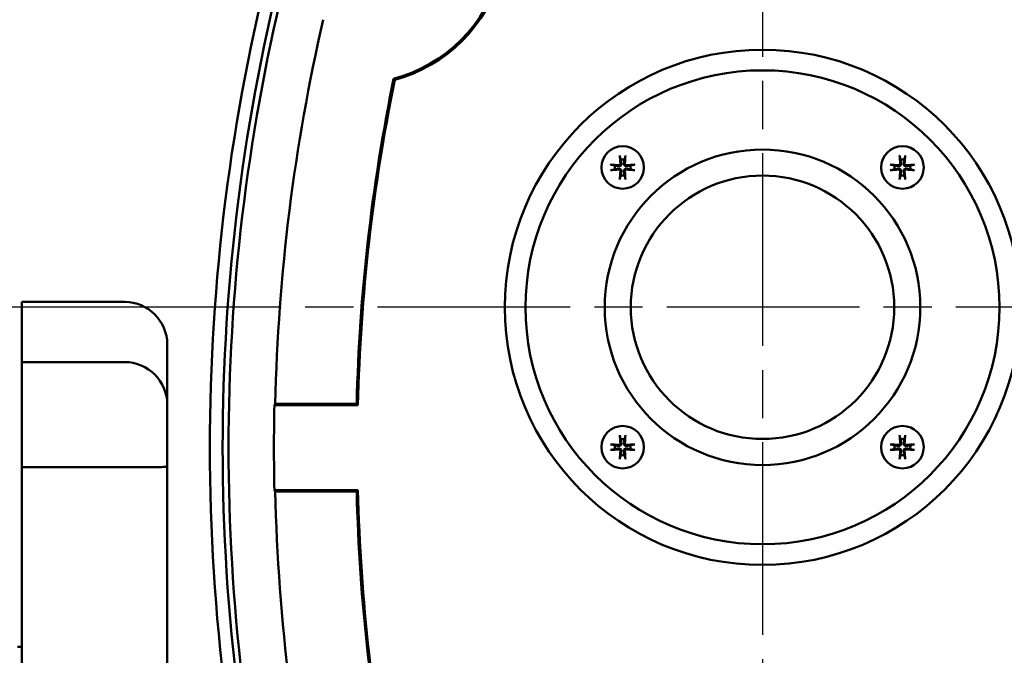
# Model space of a CAD drawing. Header units: millimetres. Extents: x 0 to 1680, y 0 to 1188.
# Tile 6 of 30: x 438 to 554, y 312 to 387. Entities that reach past the tile are written whole.
import ezdxf

# ---------------------------------------------------------------- set-up
doc = ezdxf.new("R2010")
doc.units = ezdxf.units.MM
doc.header["$LTSCALE"] = 4
doc.linetypes.add('CHAIN', pattern=[0.7087, 0.4724, -0.0591, 0.1181, -0.0591])
for name, color, linetype, lineweight in [('Видимый контур (ГОСТ)', 7, 'Continuous', 50), ('Маркер центра (ГОСТ)', 7, 'Continuous', 25), ('Размер (ГОСТ)', 7, 'Continuous', 25)]:
    doc.layers.add(name, color=color, linetype=linetype, lineweight=lineweight)
doc.styles.add('Обычный текст (ГОСТ)', font='GOST Common Italic.ttf')
doc.dimstyles.new('Обычный (ГОСТ)', dxfattribs={"dimscale": 4, "dimtxt": 3.5, "dimasz": 3.5, "dimexe": 1, "dimexo": 0, "dimgap": 0.5, "dimtad": 1, "dimtxsty": 'Обычный текст (ГОСТ)', "dimblk": 'Filled-1', "dimcen": 0.09, "dimdle": 15, "dimclrd": 256, "dimclre": 256, "dimclrt": 256, "dimazin": 2, "dimtfac": 0.714286, "dimtdec": 3, "dimtmove": 0, "dimatfit": 3, "dimfxl": 1, "dimtolj": 1, "dimlwd": 25, "dimlwe": 25, "dimarcsym": 0})

# ---------------------------------------------------------------- blocks, each defined once
blk = doc.blocks.new('Filled-1')
at = {"color": 0}
for p, q in [((0, 0), (-1, 0.1429)), ((-1, 0.1429), (-1, -0.1429)), ((-1, 0), (0, 0)), ((-1, -0.1429), (0, 0))]:
    blk.add_line(p, q, dxfattribs=at)
at = {"color": 0, "flags": 128}
blk.add_lwpolyline([(-1, -0.1429), (0, 0), (-1, 0.1429), (-1, -0.1429)], dxfattribs=at)
at = {"color": 0}
blk.add_solid([(-1, -0.1429), (0, 0), (-1, 0.1429), (-1, -0.1429)], dxfattribs=at)
blk = doc.blocks.new('*D14')
at = {"layer": 'Defpoints', "color": 0, "linetype": 'Continuous', "transparency": 16777216}
for p in [(254.19, 421.17), (557.59, 421.17), (446.15, 353.17)]:
    blk.add_point(p, dxfattribs=at)
at = {"layer": 'Размер (ГОСТ)', "linetype": 'Continuous', "lineweight": 25, "transparency": 16777216}
for p, q in [((557.59, 421.17), (250.19, 421.17)), ((254.19, 367.17), (254.19, 407.17)), ((446.15, 353.17), (250.19, 353.17))]:
    blk.add_line(p, q, dxfattribs=at)
at = {"layer": 'Размер (ГОСТ)', "linetype": 'Continuous', "lineweight": 25, "transparency": 16777216, "xscale": 14, "yscale": 14, "zscale": 14}
for p, rotation in [((254.19, 421.17), 90), ((254.19, 353.17), 270)]:
    blk.add_blockref('Filled-1', p, dxfattribs=dict(at, rotation=rotation))
at = {"layer": 'Размер (ГОСТ)', "linetype": 'Continuous', "lineweight": 25, "transparency": 16777216, "insert": (238.19, 377.45), "char_height": 14, "attachment_point": 1, "rotation": 90, "style": 'Обычный текст (ГОСТ)'}
blk.add_mtext('\\A1;68', dxfattribs=at)
blk = doc.blocks.new('*D15')
at = {"layer": 'Defpoints', "color": 0, "linetype": 'Continuous', "transparency": 16777216}
for p in [(540.41, 421.17), (193.57, 181.17), (479.74, 181.17)]:
    blk.add_point(p, dxfattribs=at)
at = {"layer": 'Размер (ГОСТ)', "linetype": 'Continuous', "lineweight": 25, "transparency": 16777216}
for p, q in [((540.41, 421.17), (189.57, 421.17)), ((193.57, 407.17), (193.57, 195.17)), ((479.74, 181.17), (189.57, 181.17))]:
    blk.add_line(p, q, dxfattribs=at)
at = {"layer": 'Размер (ГОСТ)', "linetype": 'Continuous', "lineweight": 25, "transparency": 16777216, "xscale": 14, "yscale": 14, "zscale": 14}
for p, rotation in [((193.57, 421.17), 90), ((193.57, 181.17), 270)]:
    blk.add_blockref('Filled-1', p, dxfattribs=dict(at, rotation=rotation))
at = {"layer": 'Размер (ГОСТ)', "linetype": 'Continuous', "lineweight": 25, "transparency": 16777216, "insert": (177.57, 285.58), "char_height": 14, "attachment_point": 1, "rotation": 90, "style": 'Обычный текст (ГОСТ)'}
blk.add_mtext('\\A1;240', dxfattribs=at)

msp = doc.modelspace()

# ---------------------------------------------------------------- linework, layer by layer
at = {"layer": 'Видимый контур (ГОСТ)'}
for p, q in [((438.266, 353.797), (438.266, 346.725)), ((450.366, 353.797), (438.266, 353.797)), ((455.366, 348.797), (455.366, 345.064)), ((438.266, 346.725), (438.266, 334.356)), ((450.366, 346.725), (438.266, 346.725)), ((455.366, 345.064), (455.365, 345.064)), ((455.366, 344.338), (455.366, 345.064)), ((455.366, 344.338), (455.366, 341.725)), ((455.366, 341.725), (455.366, 334.544)), ((477.797, 341.671), (467.969, 341.671)), ((477.643, 341.828), (468.904, 341.828)), ((450.366, 334.356), (438.266, 334.356)), ((438.266, 334.356), (438.266, 218.237)), ((455.366, 334.544), (455.366, 323.8)), ((467.969, 331.671), (477.797, 331.671)), ((468.904, 331.513), (477.643, 331.513)), ((455.366, 315.995), (455.366, 323.8)), ((455.366, 315.995), (455.366, 224.612)), ((438.266, 313.233), (437.766, 313.233))]:
    msp.add_line(p, q, dxfattribs=at)
for centre, radius in [((525.366, 353.171), 30.299), ((525.366, 353.171), 27.87), ((508.916, 369.621), 2.5), ((525.366, 353.171), 18.554), ((541.817, 369.621), 2.5), ((525.366, 353.171), 15.489), ((508.916, 336.72), 2.5), ((541.817, 336.72), 2.5)]:
    msp.add_circle(centre, radius, dxfattribs=at)
for centre, radius, start, end in [((693.196, 336.671), 232.812, 165.55894, 194.44106), ((693.196, 336.671), 231.313, 165.4619, 194.5381), ((477.454, 397.1), 17.644, 284.89473, 345.10527), ((477.454, 397.1), 17.802, 285.20837, 344.79163), ((693.196, 336.671), 230.614, 166.41796, 193.58204), ((693.196, 336.671), 225.194, 167.0855, 178.6939), ((693.196, 336.671), 215.614, 168.394, 178.62943), ((693.196, 336.671), 215.457, 168.41979, 178.67025), ((508.916, 369.621), 0.935, 76.76803, 103.23197), ((541.817, 369.621), 0.935, 76.76803, 103.23197), ((508.916, 369.621), 0.935, 166.76803, 193.23197), ((508.916, 369.621), 0.935, 346.76803, 13.23197), ((541.817, 369.621), 0.935, 166.76803, 193.23197), ((541.817, 369.621), 0.935, 346.76803, 13.23197), ((508.916, 369.621), 0.935, 256.76803, 283.23197), ((541.817, 369.621), 0.935, 256.76803, 283.23197), ((450.366, 348.797), 5, 0, 90), ((450.366, 341.725), 5, 0, 90), ((693.196, 336.671), 225.283, 178.72825, 181.27175), ((508.916, 336.72), 0.935, 166.76803, 193.23197), ((508.916, 336.72), 0.935, 76.76803, 103.23197), ((508.916, 336.72), 0.935, 346.76803, 13.23197), ((541.817, 336.72), 0.935, 166.76803, 193.23197), ((541.817, 336.72), 0.935, 76.76803, 103.23197), ((541.817, 336.72), 0.935, 346.76803, 13.23197), ((508.916, 336.72), 0.935, 256.76803, 283.23197), ((541.817, 336.72), 0.935, 256.76803, 283.23197), ((693.196, 336.671), 225.194, 181.3061, 192.9145), ((693.196, 336.671), 215.614, 181.37057, 191.606), ((693.196, 336.671), 215.457, 181.32975, 191.58021)]:
    msp.add_arc(centre, radius, start, end, dxfattribs=at)
for centre, major_axis, ratio, start_param, end_param in [((509.077, 369.636), (0.398, -4.369), 0.0871557, 4.3758571, 4.6080594), ((508.754, 369.636), (0.398, 4.369), 0.0871557, 4.8167185, 5.0489208), ((541.978, 369.636), (0.398, -4.369), 0.0871557, 4.3758571, 4.6080594), ((541.656, 369.636), (0.398, 4.369), 0.0871557, 4.8167185, 5.0489208), ((508.901, 369.46), (-4.369, 0.398), 0.0871557, 4.8167185, 5.0489208), ((508.901, 369.782), (4.369, 0.398), 0.0871557, 4.3758571, 4.6080594), ((508.93, 369.46), (-4.369, -0.398), 0.0871557, 4.3758571, 4.6080594), ((508.93, 369.782), (4.369, -0.398), 0.0871557, 4.8167185, 5.0489208), ((541.802, 369.46), (-4.369, 0.398), 0.0871557, 4.8167185, 5.0489208), ((541.802, 369.782), (4.369, 0.398), 0.0871557, 4.3758571, 4.6080594), ((541.832, 369.46), (-4.369, -0.398), 0.0871557, 4.3758571, 4.6080594), ((541.832, 369.782), (4.369, -0.398), 0.0871557, 4.8167185, 5.0489208), ((509.077, 369.607), (-0.398, -4.369), 0.0871557, 4.8167185, 5.0489208), ((508.754, 369.607), (-0.398, 4.369), 0.0871557, 4.3758571, 4.6080594), ((541.978, 369.607), (-0.398, -4.369), 0.0871557, 4.8167185, 5.0489208), ((541.656, 369.607), (-0.398, 4.369), 0.0871557, 4.3758571, 4.6080594), ((693.196, 62.696), (0, 411.172), 0.7456588, 0.824653, 0.8250934), ((509.077, 336.735), (0.398, -4.369), 0.0871557, 4.3758571, 4.6080594), ((508.754, 336.735), (0.398, 4.369), 0.0871557, 4.8167185, 5.0489208), ((541.978, 336.735), (0.398, -4.369), 0.0871557, 4.3758571, 4.6080594), ((541.656, 336.735), (0.398, 4.369), 0.0871557, 4.8167185, 5.0489208), ((508.901, 336.559), (-4.369, 0.398), 0.0871557, 4.8167185, 5.0489208), ((508.93, 336.559), (-4.369, -0.398), 0.0871557, 4.3758571, 4.6080594), ((541.802, 336.559), (-4.369, 0.398), 0.0871557, 4.8167185, 5.0489208), ((541.832, 336.559), (-4.369, -0.398), 0.0871557, 4.3758571, 4.6080594), ((508.901, 336.881), (4.369, 0.398), 0.0871557, 4.3758571, 4.6080594), ((509.077, 336.705), (-0.398, -4.369), 0.0871557, 4.8167185, 5.0489208), ((508.754, 336.705), (-0.398, 4.369), 0.0871557, 4.3758571, 4.6080594), ((508.93, 336.881), (4.369, -0.398), 0.0871557, 4.8167185, 5.0489208), ((541.802, 336.881), (4.369, 0.398), 0.0871557, 4.3758571, 4.6080594), ((541.978, 336.705), (-0.398, -4.369), 0.0871557, 4.8167185, 5.0489208), ((541.656, 336.705), (-0.398, 4.369), 0.0871557, 4.3758571, 4.6080594), ((541.832, 336.881), (4.369, -0.398), 0.0871557, 4.8167185, 5.0489208), ((693.196, 610.646), (0, -411.172), 0.7456588, 5.4580919, 5.4585323)]:
    msp.add_ellipse(centre, major_axis=major_axis, ratio=ratio, start_param=start_param, end_param=end_param, dxfattribs=at)
for points, degree in [([(482.124, 379.921), (482.079, 379.963), (482.034, 380.006), (481.99, 380.048)], 3), ([(477.797, 331.671), (477.72, 331.592), (477.643, 331.513)], 2)]:
    msp.add_open_spline(points, degree=degree, dxfattribs=at)
for points, knots in [([(508.608, 370.874), (508.606, 370.881), (508.604, 370.89), (508.6, 370.912), (508.598, 370.929), (508.593, 370.961), (508.591, 370.981), (508.588, 371.014), (508.587, 371.031), (508.586, 371.046)], [0.047865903, 0.047865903, 0.047865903, 0.047865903, 0.052083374, 0.052083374, 0.057278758, 0.057278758, 0.062523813, 0.062523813, 0.067030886, 0.067030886, 0.067030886, 0.067030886]), ([(509.245, 371.046), (509.244, 371.031), (509.243, 371.014), (509.24, 370.981), (509.238, 370.961), (509.234, 370.929), (509.231, 370.912), (509.227, 370.89), (509.225, 370.881), (509.223, 370.874)], [0.016435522, 0.016435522, 0.016435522, 0.016435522, 0.020942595, 0.020942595, 0.02618765, 0.02618765, 0.031383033, 0.031383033, 0.035600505, 0.035600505, 0.035600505, 0.035600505]), ([(541.509, 370.874), (541.507, 370.881), (541.505, 370.89), (541.501, 370.912), (541.499, 370.929), (541.495, 370.961), (541.492, 370.981), (541.489, 371.014), (541.488, 371.031), (541.487, 371.046)], [0.047865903, 0.047865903, 0.047865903, 0.047865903, 0.052083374, 0.052083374, 0.057278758, 0.057278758, 0.062523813, 0.062523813, 0.067030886, 0.067030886, 0.067030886, 0.067030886]), ([(542.146, 371.046), (542.146, 371.031), (542.144, 371.014), (542.141, 370.981), (542.139, 370.961), (542.135, 370.929), (542.132, 370.912), (542.128, 370.89), (542.126, 370.881), (542.125, 370.874)], [0.016435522, 0.016435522, 0.016435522, 0.016435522, 0.020942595, 0.020942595, 0.02618765, 0.02618765, 0.031383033, 0.031383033, 0.035600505, 0.035600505, 0.035600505, 0.035600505]), ([(507.491, 369.951), (507.506, 369.95), (507.523, 369.949), (507.555, 369.946), (507.576, 369.943), (507.608, 369.939), (507.625, 369.937), (507.647, 369.933), (507.656, 369.931), (507.663, 369.929)], [0.016435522, 0.016435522, 0.016435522, 0.016435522, 0.020942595, 0.020942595, 0.02618765, 0.02618765, 0.031383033, 0.031383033, 0.035600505, 0.035600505, 0.035600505, 0.035600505]), ([(508.766, 370.066), (508.77, 370.032), (508.768, 369.996), (508.755, 369.943), (508.746, 369.921), (508.723, 369.88), (508.708, 369.861), (508.676, 369.829), (508.657, 369.814), (508.616, 369.791), (508.594, 369.782), (508.541, 369.769), (508.505, 369.766), (508.471, 369.771)], [0.115705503, 0.115705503, 0.115705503, 0.115705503, 0.126574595, 0.126574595, 0.133368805, 0.133368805, 0.140163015, 0.140163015, 0.146957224, 0.146957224, 0.153751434, 0.153751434, 0.164620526, 0.164620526, 0.164620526, 0.164620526]), ([(508.471, 369.471), (508.505, 369.476), (508.541, 369.474), (508.594, 369.46), (508.616, 369.452), (508.657, 369.429), (508.676, 369.414), (508.708, 369.382), (508.723, 369.363), (508.746, 369.321), (508.755, 369.3), (508.768, 369.247), (508.77, 369.21), (508.766, 369.176)], [0.115705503, 0.115705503, 0.115705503, 0.115705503, 0.126574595, 0.126574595, 0.133368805, 0.133368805, 0.140163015, 0.140163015, 0.146957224, 0.146957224, 0.153751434, 0.153751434, 0.164620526, 0.164620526, 0.164620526, 0.164620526]), ([(508.657, 370.056), (508.658, 370.036), (508.656, 370.014), (508.643, 369.973), (508.632, 369.954), (508.606, 369.923), (508.589, 369.909), (508.551, 369.889), (508.53, 369.882), (508.5, 369.879), (508.49, 369.879), (508.48, 369.88)], [0, 0, 0, 0, 0.006105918, 0.006105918, 0.012211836, 0.012211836, 0.018306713, 0.018306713, 0.02440159, 0.02440159, 0.027283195, 0.027283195, 0.027283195, 0.027283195]), ([(508.48, 369.362), (508.501, 369.364), (508.523, 369.362), (508.564, 369.349), (508.583, 369.338), (508.614, 369.312), (508.628, 369.295), (508.648, 369.257), (508.654, 369.236), (508.657, 369.206), (508.657, 369.196), (508.657, 369.186)], [0, 0, 0, 0, 0.006105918, 0.006105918, 0.012211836, 0.012211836, 0.018306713, 0.018306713, 0.02440159, 0.02440159, 0.027283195, 0.027283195, 0.027283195, 0.027283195]), ([(509.361, 369.771), (509.327, 369.766), (509.29, 369.769), (509.237, 369.782), (509.215, 369.791), (509.174, 369.814), (509.155, 369.829), (509.123, 369.861), (509.108, 369.88), (509.085, 369.921), (509.077, 369.943), (509.063, 369.996), (509.061, 370.032), (509.066, 370.066)], [0.115705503, 0.115705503, 0.115705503, 0.115705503, 0.126574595, 0.126574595, 0.133368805, 0.133368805, 0.140163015, 0.140163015, 0.146957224, 0.146957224, 0.153751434, 0.153751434, 0.164620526, 0.164620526, 0.164620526, 0.164620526]), ([(509.066, 369.176), (509.061, 369.21), (509.063, 369.247), (509.077, 369.3), (509.085, 369.321), (509.108, 369.363), (509.123, 369.382), (509.155, 369.414), (509.174, 369.429), (509.215, 369.452), (509.237, 369.46), (509.29, 369.474), (509.327, 369.476), (509.361, 369.471)], [0.115705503, 0.115705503, 0.115705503, 0.115705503, 0.126574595, 0.126574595, 0.133368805, 0.133368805, 0.140163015, 0.140163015, 0.146957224, 0.146957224, 0.153751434, 0.153751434, 0.164620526, 0.164620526, 0.164620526, 0.164620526]), ([(509.175, 369.186), (509.173, 369.206), (509.175, 369.228), (509.188, 369.269), (509.199, 369.289), (509.225, 369.32), (509.242, 369.334), (509.28, 369.354), (509.301, 369.36), (509.331, 369.363), (509.341, 369.363), (509.351, 369.362)], [0, 0, 0, 0, 0.006108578, 0.006108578, 0.012217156, 0.012217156, 0.018309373, 0.018309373, 0.02440159, 0.02440159, 0.027283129, 0.027283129, 0.027283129, 0.027283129]), ([(509.351, 369.88), (509.331, 369.879), (509.309, 369.881), (509.268, 369.894), (509.248, 369.905), (509.217, 369.931), (509.203, 369.948), (509.183, 369.986), (509.177, 370.007), (509.174, 370.037), (509.174, 370.046), (509.175, 370.056)], [0, 0, 0, 0, 0.006105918, 0.006105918, 0.012211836, 0.012211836, 0.018306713, 0.018306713, 0.02440159, 0.02440159, 0.027283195, 0.027283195, 0.027283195, 0.027283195]), ([(510.169, 369.929), (510.175, 369.931), (510.185, 369.933), (510.206, 369.937), (510.223, 369.939), (510.255, 369.943), (510.276, 369.946), (510.308, 369.949), (510.325, 369.95), (510.34, 369.951)], [0.047865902, 0.047865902, 0.047865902, 0.047865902, 0.052083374, 0.052083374, 0.057278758, 0.057278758, 0.062523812, 0.062523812, 0.067030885, 0.067030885, 0.067030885, 0.067030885]), ([(540.392, 369.951), (540.407, 369.95), (540.424, 369.949), (540.457, 369.946), (540.477, 369.943), (540.509, 369.939), (540.526, 369.937), (540.548, 369.933), (540.557, 369.931), (540.564, 369.929)], [0.016435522, 0.016435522, 0.016435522, 0.016435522, 0.020942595, 0.020942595, 0.02618765, 0.02618765, 0.031383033, 0.031383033, 0.035600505, 0.035600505, 0.035600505, 0.035600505]), ([(541.667, 370.066), (541.672, 370.032), (541.669, 369.996), (541.656, 369.943), (541.647, 369.921), (541.624, 369.88), (541.61, 369.861), (541.577, 369.829), (541.558, 369.814), (541.517, 369.791), (541.495, 369.782), (541.443, 369.769), (541.406, 369.766), (541.372, 369.771)], [0.115705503, 0.115705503, 0.115705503, 0.115705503, 0.126574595, 0.126574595, 0.133368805, 0.133368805, 0.140163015, 0.140163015, 0.146957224, 0.146957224, 0.153751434, 0.153751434, 0.164620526, 0.164620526, 0.164620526, 0.164620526]), ([(541.372, 369.471), (541.406, 369.476), (541.443, 369.474), (541.495, 369.46), (541.517, 369.452), (541.558, 369.429), (541.577, 369.414), (541.61, 369.382), (541.624, 369.363), (541.647, 369.321), (541.656, 369.3), (541.669, 369.247), (541.672, 369.21), (541.667, 369.176)], [0.115705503, 0.115705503, 0.115705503, 0.115705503, 0.126574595, 0.126574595, 0.133368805, 0.133368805, 0.140163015, 0.140163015, 0.146957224, 0.146957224, 0.153751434, 0.153751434, 0.164620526, 0.164620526, 0.164620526, 0.164620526]), ([(541.558, 370.056), (541.56, 370.036), (541.557, 370.014), (541.544, 369.973), (541.534, 369.954), (541.507, 369.923), (541.49, 369.909), (541.452, 369.889), (541.431, 369.882), (541.402, 369.879), (541.392, 369.879), (541.382, 369.88)], [0, 0, 0, 0, 0.006105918, 0.006105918, 0.012211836, 0.012211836, 0.018306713, 0.018306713, 0.02440159, 0.02440159, 0.027283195, 0.027283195, 0.027283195, 0.027283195]), ([(541.382, 369.362), (541.402, 369.364), (541.424, 369.362), (541.465, 369.349), (541.484, 369.338), (541.515, 369.312), (541.529, 369.295), (541.55, 369.257), (541.556, 369.236), (541.559, 369.206), (541.559, 369.196), (541.558, 369.186)], [0, 0, 0, 0, 0.006105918, 0.006105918, 0.012211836, 0.012211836, 0.018306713, 0.018306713, 0.02440159, 0.02440159, 0.027283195, 0.027283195, 0.027283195, 0.027283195]), ([(542.262, 369.771), (542.228, 369.766), (542.191, 369.769), (542.138, 369.782), (542.117, 369.791), (542.076, 369.814), (542.056, 369.829), (542.024, 369.861), (542.009, 369.88), (541.986, 369.921), (541.978, 369.943), (541.964, 369.996), (541.962, 370.032), (541.967, 370.066)], [0.115705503, 0.115705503, 0.115705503, 0.115705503, 0.126574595, 0.126574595, 0.133368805, 0.133368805, 0.140163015, 0.140163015, 0.146957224, 0.146957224, 0.153751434, 0.153751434, 0.164620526, 0.164620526, 0.164620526, 0.164620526]), ([(541.967, 369.176), (541.962, 369.21), (541.964, 369.247), (541.978, 369.3), (541.986, 369.321), (542.009, 369.363), (542.024, 369.382), (542.056, 369.414), (542.076, 369.429), (542.117, 369.452), (542.138, 369.46), (542.191, 369.474), (542.228, 369.476), (542.262, 369.471)], [0.115705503, 0.115705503, 0.115705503, 0.115705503, 0.126574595, 0.126574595, 0.133368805, 0.133368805, 0.140163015, 0.140163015, 0.146957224, 0.146957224, 0.153751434, 0.153751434, 0.164620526, 0.164620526, 0.164620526, 0.164620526]), ([(542.076, 369.186), (542.074, 369.206), (542.076, 369.228), (542.089, 369.269), (542.1, 369.289), (542.126, 369.32), (542.143, 369.334), (542.181, 369.354), (542.202, 369.36), (542.232, 369.363), (542.242, 369.363), (542.252, 369.362)], [0, 0, 0, 0, 0.006108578, 0.006108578, 0.012217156, 0.012217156, 0.018309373, 0.018309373, 0.02440159, 0.02440159, 0.027283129, 0.027283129, 0.027283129, 0.027283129]), ([(542.252, 369.88), (542.232, 369.879), (542.21, 369.881), (542.169, 369.894), (542.15, 369.905), (542.118, 369.931), (542.104, 369.948), (542.084, 369.986), (542.078, 370.007), (542.075, 370.037), (542.075, 370.046), (542.076, 370.056)], [0, 0, 0, 0, 0.006105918, 0.006105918, 0.012211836, 0.012211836, 0.018306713, 0.018306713, 0.02440159, 0.02440159, 0.027283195, 0.027283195, 0.027283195, 0.027283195]), ([(543.07, 369.929), (543.076, 369.931), (543.086, 369.933), (543.108, 369.937), (543.125, 369.939), (543.157, 369.943), (543.177, 369.946), (543.209, 369.949), (543.227, 369.95), (543.241, 369.951)], [0.047865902, 0.047865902, 0.047865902, 0.047865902, 0.052083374, 0.052083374, 0.057278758, 0.057278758, 0.062523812, 0.062523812, 0.067030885, 0.067030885, 0.067030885, 0.067030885]), ([(507.663, 369.313), (507.656, 369.312), (507.647, 369.31), (507.625, 369.306), (507.608, 369.303), (507.576, 369.299), (507.555, 369.297), (507.523, 369.294), (507.506, 369.293), (507.491, 369.292)], [0.047865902, 0.047865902, 0.047865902, 0.047865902, 0.052083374, 0.052083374, 0.057278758, 0.057278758, 0.062523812, 0.062523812, 0.067030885, 0.067030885, 0.067030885, 0.067030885]), ([(508.586, 368.197), (508.587, 368.211), (508.588, 368.229), (508.591, 368.261), (508.593, 368.282), (508.598, 368.313), (508.6, 368.331), (508.604, 368.352), (508.606, 368.362), (508.608, 368.368)], [0.016435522, 0.016435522, 0.016435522, 0.016435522, 0.020942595, 0.020942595, 0.02618765, 0.02618765, 0.031383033, 0.031383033, 0.035600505, 0.035600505, 0.035600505, 0.035600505]), ([(509.223, 368.368), (509.225, 368.362), (509.227, 368.352), (509.231, 368.331), (509.234, 368.313), (509.238, 368.282), (509.24, 368.261), (509.243, 368.229), (509.244, 368.211), (509.245, 368.197)], [0.047865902, 0.047865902, 0.047865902, 0.047865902, 0.052083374, 0.052083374, 0.057278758, 0.057278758, 0.062523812, 0.062523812, 0.067030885, 0.067030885, 0.067030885, 0.067030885]), ([(510.34, 369.292), (510.325, 369.293), (510.308, 369.294), (510.276, 369.297), (510.255, 369.299), (510.223, 369.303), (510.206, 369.306), (510.185, 369.31), (510.175, 369.312), (510.169, 369.313)], [0.016435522, 0.016435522, 0.016435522, 0.016435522, 0.020942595, 0.020942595, 0.02618765, 0.02618765, 0.031383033, 0.031383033, 0.035600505, 0.035600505, 0.035600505, 0.035600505]), ([(540.564, 369.313), (540.557, 369.312), (540.548, 369.31), (540.526, 369.306), (540.509, 369.303), (540.477, 369.299), (540.457, 369.297), (540.424, 369.294), (540.407, 369.293), (540.392, 369.292)], [0.047865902, 0.047865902, 0.047865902, 0.047865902, 0.052083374, 0.052083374, 0.057278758, 0.057278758, 0.062523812, 0.062523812, 0.067030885, 0.067030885, 0.067030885, 0.067030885]), ([(541.487, 368.197), (541.488, 368.211), (541.489, 368.229), (541.492, 368.261), (541.495, 368.282), (541.499, 368.313), (541.501, 368.331), (541.505, 368.352), (541.507, 368.362), (541.509, 368.368)], [0.016435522, 0.016435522, 0.016435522, 0.016435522, 0.020942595, 0.020942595, 0.02618765, 0.02618765, 0.031383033, 0.031383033, 0.035600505, 0.035600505, 0.035600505, 0.035600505]), ([(542.125, 368.368), (542.126, 368.362), (542.128, 368.352), (542.132, 368.331), (542.135, 368.313), (542.139, 368.282), (542.141, 368.261), (542.144, 368.229), (542.146, 368.211), (542.146, 368.197)], [0.047865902, 0.047865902, 0.047865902, 0.047865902, 0.052083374, 0.052083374, 0.057278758, 0.057278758, 0.062523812, 0.062523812, 0.067030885, 0.067030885, 0.067030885, 0.067030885]), ([(543.241, 369.292), (543.227, 369.293), (543.209, 369.294), (543.177, 369.297), (543.157, 369.299), (543.125, 369.303), (543.108, 369.306), (543.086, 369.31), (543.076, 369.312), (543.07, 369.313)], [0.016435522, 0.016435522, 0.016435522, 0.016435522, 0.020942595, 0.020942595, 0.02618765, 0.02618765, 0.031383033, 0.031383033, 0.035600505, 0.035600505, 0.035600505, 0.035600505]), ([(455.366, 344.338), (455.366, 344.451), (455.365, 344.541), (455.36, 344.953), (455.362, 345.064), (455.365, 345.064)], [1.8687187, 1.8687187, 1.8687187, 1.8687187, 1.95101298, 1.95101298, 2.292788, 2.292788, 2.292788, 2.292788]), ([(468.06, 341.804), (468.101, 341.807), (468.148, 341.81), (468.284, 341.817), (468.407, 341.821), (468.635, 341.826), (468.781, 341.828), (468.904, 341.828)], [0.053694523, 0.053694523, 0.053694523, 0.053694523, 0.074182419, 0.074182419, 0.111249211, 0.111249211, 0.148272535, 0.148272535, 0.148272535, 0.148272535]), ([(508.608, 337.973), (508.606, 337.98), (508.604, 337.989), (508.6, 338.011), (508.598, 338.028), (508.593, 338.06), (508.591, 338.08), (508.588, 338.113), (508.587, 338.13), (508.586, 338.145)], [0.047865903, 0.047865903, 0.047865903, 0.047865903, 0.052083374, 0.052083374, 0.057278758, 0.057278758, 0.062523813, 0.062523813, 0.067030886, 0.067030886, 0.067030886, 0.067030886]), ([(509.245, 338.145), (509.244, 338.13), (509.243, 338.113), (509.24, 338.08), (509.238, 338.06), (509.234, 338.028), (509.231, 338.011), (509.227, 337.989), (509.225, 337.98), (509.223, 337.973)], [0.016435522, 0.016435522, 0.016435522, 0.016435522, 0.020942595, 0.020942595, 0.02618765, 0.02618765, 0.031383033, 0.031383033, 0.035600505, 0.035600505, 0.035600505, 0.035600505]), ([(541.509, 337.973), (541.507, 337.98), (541.505, 337.989), (541.501, 338.011), (541.499, 338.028), (541.495, 338.06), (541.492, 338.08), (541.489, 338.113), (541.488, 338.13), (541.487, 338.145)], [0.047865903, 0.047865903, 0.047865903, 0.047865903, 0.052083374, 0.052083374, 0.057278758, 0.057278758, 0.062523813, 0.062523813, 0.067030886, 0.067030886, 0.067030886, 0.067030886]), ([(542.146, 338.145), (542.146, 338.13), (542.144, 338.113), (542.141, 338.08), (542.139, 338.06), (542.135, 338.028), (542.132, 338.011), (542.128, 337.989), (542.126, 337.98), (542.125, 337.973)], [0.016435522, 0.016435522, 0.016435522, 0.016435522, 0.020942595, 0.020942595, 0.02618765, 0.02618765, 0.031383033, 0.031383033, 0.035600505, 0.035600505, 0.035600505, 0.035600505]), ([(507.491, 337.05), (507.506, 337.049), (507.523, 337.047), (507.555, 337.044), (507.576, 337.042), (507.608, 337.038), (507.625, 337.036), (507.647, 337.032), (507.656, 337.03), (507.663, 337.028)], [0.016435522, 0.016435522, 0.016435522, 0.016435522, 0.020942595, 0.020942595, 0.02618765, 0.02618765, 0.031383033, 0.031383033, 0.035600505, 0.035600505, 0.035600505, 0.035600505]), ([(508.766, 337.165), (508.77, 337.131), (508.768, 337.094), (508.755, 337.042), (508.746, 337.02), (508.723, 336.979), (508.708, 336.959), (508.676, 336.927), (508.657, 336.913), (508.616, 336.889), (508.594, 336.881), (508.541, 336.868), (508.505, 336.865), (508.471, 336.87)], [0.115705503, 0.115705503, 0.115705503, 0.115705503, 0.126574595, 0.126574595, 0.133368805, 0.133368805, 0.140163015, 0.140163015, 0.146957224, 0.146957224, 0.153751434, 0.153751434, 0.164620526, 0.164620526, 0.164620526, 0.164620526]), ([(508.657, 337.155), (508.658, 337.135), (508.656, 337.113), (508.643, 337.072), (508.632, 337.053), (508.606, 337.022), (508.589, 337.007), (508.551, 336.987), (508.53, 336.981), (508.5, 336.978), (508.49, 336.978), (508.48, 336.979)], [0, 0, 0, 0, 0.006105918, 0.006105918, 0.012211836, 0.012211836, 0.018306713, 0.018306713, 0.02440159, 0.02440159, 0.027283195, 0.027283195, 0.027283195, 0.027283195]), ([(509.361, 336.87), (509.327, 336.865), (509.29, 336.868), (509.237, 336.881), (509.215, 336.889), (509.174, 336.913), (509.155, 336.927), (509.123, 336.959), (509.108, 336.979), (509.085, 337.02), (509.077, 337.042), (509.063, 337.094), (509.061, 337.131), (509.066, 337.165)], [0.115705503, 0.115705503, 0.115705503, 0.115705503, 0.126574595, 0.126574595, 0.133368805, 0.133368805, 0.140163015, 0.140163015, 0.146957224, 0.146957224, 0.153751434, 0.153751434, 0.164620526, 0.164620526, 0.164620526, 0.164620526]), ([(509.351, 336.979), (509.331, 336.977), (509.309, 336.98), (509.268, 336.993), (509.248, 337.003), (509.217, 337.029), (509.203, 337.046), (509.183, 337.085), (509.177, 337.106), (509.174, 337.135), (509.174, 337.145), (509.175, 337.155)], [0, 0, 0, 0, 0.006105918, 0.006105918, 0.012211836, 0.012211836, 0.018306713, 0.018306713, 0.02440159, 0.02440159, 0.027283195, 0.027283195, 0.027283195, 0.027283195]), ([(510.169, 337.028), (510.175, 337.03), (510.185, 337.032), (510.206, 337.036), (510.223, 337.038), (510.255, 337.042), (510.276, 337.044), (510.308, 337.047), (510.325, 337.049), (510.34, 337.05)], [0.047865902, 0.047865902, 0.047865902, 0.047865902, 0.052083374, 0.052083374, 0.057278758, 0.057278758, 0.062523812, 0.062523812, 0.067030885, 0.067030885, 0.067030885, 0.067030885]), ([(540.392, 337.05), (540.407, 337.049), (540.424, 337.047), (540.457, 337.044), (540.477, 337.042), (540.509, 337.038), (540.526, 337.036), (540.548, 337.032), (540.557, 337.03), (540.564, 337.028)], [0.016435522, 0.016435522, 0.016435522, 0.016435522, 0.020942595, 0.020942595, 0.02618765, 0.02618765, 0.031383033, 0.031383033, 0.035600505, 0.035600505, 0.035600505, 0.035600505]), ([(541.667, 337.165), (541.672, 337.131), (541.669, 337.094), (541.656, 337.042), (541.647, 337.02), (541.624, 336.979), (541.61, 336.959), (541.577, 336.927), (541.558, 336.913), (541.517, 336.889), (541.495, 336.881), (541.443, 336.868), (541.406, 336.865), (541.372, 336.87)], [0.115705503, 0.115705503, 0.115705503, 0.115705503, 0.126574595, 0.126574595, 0.133368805, 0.133368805, 0.140163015, 0.140163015, 0.146957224, 0.146957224, 0.153751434, 0.153751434, 0.164620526, 0.164620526, 0.164620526, 0.164620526]), ([(541.558, 337.155), (541.56, 337.135), (541.557, 337.113), (541.544, 337.072), (541.534, 337.053), (541.507, 337.022), (541.49, 337.007), (541.452, 336.987), (541.431, 336.981), (541.402, 336.978), (541.392, 336.978), (541.382, 336.979)], [0, 0, 0, 0, 0.006105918, 0.006105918, 0.012211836, 0.012211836, 0.018306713, 0.018306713, 0.02440159, 0.02440159, 0.027283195, 0.027283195, 0.027283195, 0.027283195]), ([(542.262, 336.87), (542.228, 336.865), (542.191, 336.868), (542.138, 336.881), (542.117, 336.889), (542.076, 336.913), (542.056, 336.927), (542.024, 336.959), (542.009, 336.979), (541.986, 337.02), (541.978, 337.042), (541.964, 337.094), (541.962, 337.131), (541.967, 337.165)], [0.115705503, 0.115705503, 0.115705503, 0.115705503, 0.126574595, 0.126574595, 0.133368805, 0.133368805, 0.140163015, 0.140163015, 0.146957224, 0.146957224, 0.153751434, 0.153751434, 0.164620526, 0.164620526, 0.164620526, 0.164620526]), ([(542.252, 336.979), (542.232, 336.977), (542.21, 336.98), (542.169, 336.993), (542.15, 337.003), (542.118, 337.029), (542.104, 337.046), (542.084, 337.085), (542.078, 337.106), (542.075, 337.135), (542.075, 337.145), (542.076, 337.155)], [0, 0, 0, 0, 0.006105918, 0.006105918, 0.012211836, 0.012211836, 0.018306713, 0.018306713, 0.02440159, 0.02440159, 0.027283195, 0.027283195, 0.027283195, 0.027283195]), ([(543.07, 337.028), (543.076, 337.03), (543.086, 337.032), (543.108, 337.036), (543.125, 337.038), (543.157, 337.042), (543.177, 337.044), (543.209, 337.047), (543.227, 337.049), (543.241, 337.05)], [0.047865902, 0.047865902, 0.047865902, 0.047865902, 0.052083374, 0.052083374, 0.057278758, 0.057278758, 0.062523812, 0.062523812, 0.067030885, 0.067030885, 0.067030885, 0.067030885]), ([(507.663, 336.412), (507.656, 336.41), (507.647, 336.408), (507.625, 336.404), (507.608, 336.402), (507.576, 336.398), (507.555, 336.396), (507.523, 336.393), (507.506, 336.391), (507.491, 336.39)], [0.047865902, 0.047865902, 0.047865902, 0.047865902, 0.052083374, 0.052083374, 0.057278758, 0.057278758, 0.062523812, 0.062523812, 0.067030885, 0.067030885, 0.067030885, 0.067030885]), ([(508.471, 336.57), (508.505, 336.575), (508.541, 336.573), (508.594, 336.559), (508.616, 336.551), (508.657, 336.527), (508.676, 336.513), (508.708, 336.481), (508.723, 336.461), (508.746, 336.42), (508.755, 336.398), (508.768, 336.346), (508.77, 336.309), (508.766, 336.275)], [0.115705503, 0.115705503, 0.115705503, 0.115705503, 0.126574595, 0.126574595, 0.133368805, 0.133368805, 0.140163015, 0.140163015, 0.146957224, 0.146957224, 0.153751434, 0.153751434, 0.164620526, 0.164620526, 0.164620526, 0.164620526]), ([(508.48, 336.461), (508.501, 336.463), (508.523, 336.461), (508.564, 336.447), (508.583, 336.437), (508.614, 336.411), (508.628, 336.394), (508.648, 336.356), (508.654, 336.334), (508.657, 336.305), (508.657, 336.295), (508.657, 336.285)], [0, 0, 0, 0, 0.006105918, 0.006105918, 0.012211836, 0.012211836, 0.018306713, 0.018306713, 0.02440159, 0.02440159, 0.027283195, 0.027283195, 0.027283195, 0.027283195]), ([(509.066, 336.275), (509.061, 336.309), (509.063, 336.346), (509.077, 336.398), (509.085, 336.42), (509.108, 336.461), (509.123, 336.481), (509.155, 336.513), (509.174, 336.527), (509.215, 336.551), (509.237, 336.559), (509.29, 336.573), (509.327, 336.575), (509.361, 336.57)], [0.115705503, 0.115705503, 0.115705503, 0.115705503, 0.126574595, 0.126574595, 0.133368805, 0.133368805, 0.140163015, 0.140163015, 0.146957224, 0.146957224, 0.153751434, 0.153751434, 0.164620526, 0.164620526, 0.164620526, 0.164620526]), ([(509.175, 336.285), (509.173, 336.305), (509.175, 336.327), (509.188, 336.368), (509.199, 336.387), (509.225, 336.419), (509.242, 336.433), (509.28, 336.453), (509.301, 336.459), (509.331, 336.462), (509.341, 336.462), (509.351, 336.461)], [0, 0, 0, 0, 0.006108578, 0.006108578, 0.012217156, 0.012217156, 0.018309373, 0.018309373, 0.02440159, 0.02440159, 0.027283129, 0.027283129, 0.027283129, 0.027283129]), ([(510.34, 336.39), (510.325, 336.391), (510.308, 336.393), (510.276, 336.396), (510.255, 336.398), (510.223, 336.402), (510.206, 336.404), (510.185, 336.408), (510.175, 336.41), (510.169, 336.412)], [0.016435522, 0.016435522, 0.016435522, 0.016435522, 0.020942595, 0.020942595, 0.02618765, 0.02618765, 0.031383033, 0.031383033, 0.035600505, 0.035600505, 0.035600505, 0.035600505]), ([(540.564, 336.412), (540.557, 336.41), (540.548, 336.408), (540.526, 336.404), (540.509, 336.402), (540.477, 336.398), (540.457, 336.396), (540.424, 336.393), (540.407, 336.391), (540.392, 336.39)], [0.047865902, 0.047865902, 0.047865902, 0.047865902, 0.052083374, 0.052083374, 0.057278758, 0.057278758, 0.062523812, 0.062523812, 0.067030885, 0.067030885, 0.067030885, 0.067030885]), ([(541.372, 336.57), (541.406, 336.575), (541.443, 336.573), (541.495, 336.559), (541.517, 336.551), (541.558, 336.527), (541.577, 336.513), (541.61, 336.481), (541.624, 336.461), (541.647, 336.42), (541.656, 336.398), (541.669, 336.346), (541.672, 336.309), (541.667, 336.275)], [0.115705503, 0.115705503, 0.115705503, 0.115705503, 0.126574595, 0.126574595, 0.133368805, 0.133368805, 0.140163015, 0.140163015, 0.146957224, 0.146957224, 0.153751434, 0.153751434, 0.164620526, 0.164620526, 0.164620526, 0.164620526]), ([(541.382, 336.461), (541.402, 336.463), (541.424, 336.461), (541.465, 336.447), (541.484, 336.437), (541.515, 336.411), (541.529, 336.394), (541.55, 336.356), (541.556, 336.334), (541.559, 336.305), (541.559, 336.295), (541.558, 336.285)], [0, 0, 0, 0, 0.006105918, 0.006105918, 0.012211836, 0.012211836, 0.018306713, 0.018306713, 0.02440159, 0.02440159, 0.027283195, 0.027283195, 0.027283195, 0.027283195]), ([(541.967, 336.275), (541.962, 336.309), (541.964, 336.346), (541.978, 336.398), (541.986, 336.42), (542.009, 336.461), (542.024, 336.481), (542.056, 336.513), (542.076, 336.527), (542.117, 336.551), (542.138, 336.559), (542.191, 336.573), (542.228, 336.575), (542.262, 336.57)], [0.115705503, 0.115705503, 0.115705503, 0.115705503, 0.126574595, 0.126574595, 0.133368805, 0.133368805, 0.140163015, 0.140163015, 0.146957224, 0.146957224, 0.153751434, 0.153751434, 0.164620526, 0.164620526, 0.164620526, 0.164620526]), ([(542.076, 336.285), (542.074, 336.305), (542.076, 336.327), (542.089, 336.368), (542.1, 336.387), (542.126, 336.419), (542.143, 336.433), (542.181, 336.453), (542.202, 336.459), (542.232, 336.462), (542.242, 336.462), (542.252, 336.461)], [0, 0, 0, 0, 0.006108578, 0.006108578, 0.012217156, 0.012217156, 0.018309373, 0.018309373, 0.02440159, 0.02440159, 0.027283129, 0.027283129, 0.027283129, 0.027283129]), ([(543.241, 336.39), (543.227, 336.391), (543.209, 336.393), (543.177, 336.396), (543.157, 336.398), (543.125, 336.402), (543.108, 336.404), (543.086, 336.408), (543.076, 336.41), (543.07, 336.412)], [0.016435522, 0.016435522, 0.016435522, 0.016435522, 0.020942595, 0.020942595, 0.02618765, 0.02618765, 0.031383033, 0.031383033, 0.035600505, 0.035600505, 0.035600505, 0.035600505]), ([(508.586, 335.295), (508.587, 335.31), (508.588, 335.327), (508.591, 335.36), (508.593, 335.38), (508.598, 335.412), (508.6, 335.429), (508.604, 335.451), (508.606, 335.46), (508.608, 335.467)], [0.016435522, 0.016435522, 0.016435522, 0.016435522, 0.020942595, 0.020942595, 0.02618765, 0.02618765, 0.031383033, 0.031383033, 0.035600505, 0.035600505, 0.035600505, 0.035600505]), ([(509.223, 335.467), (509.225, 335.46), (509.227, 335.451), (509.231, 335.429), (509.234, 335.412), (509.238, 335.38), (509.24, 335.36), (509.243, 335.327), (509.244, 335.31), (509.245, 335.295)], [0.047865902, 0.047865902, 0.047865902, 0.047865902, 0.052083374, 0.052083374, 0.057278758, 0.057278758, 0.062523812, 0.062523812, 0.067030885, 0.067030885, 0.067030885, 0.067030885]), ([(541.487, 335.295), (541.488, 335.31), (541.489, 335.327), (541.492, 335.36), (541.495, 335.38), (541.499, 335.412), (541.501, 335.429), (541.505, 335.451), (541.507, 335.46), (541.509, 335.467)], [0.016435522, 0.016435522, 0.016435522, 0.016435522, 0.020942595, 0.020942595, 0.02618765, 0.02618765, 0.031383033, 0.031383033, 0.035600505, 0.035600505, 0.035600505, 0.035600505]), ([(542.125, 335.467), (542.126, 335.46), (542.128, 335.451), (542.132, 335.429), (542.135, 335.412), (542.139, 335.38), (542.141, 335.36), (542.144, 335.327), (542.146, 335.31), (542.146, 335.295)], [0.047865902, 0.047865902, 0.047865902, 0.047865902, 0.052083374, 0.052083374, 0.057278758, 0.057278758, 0.062523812, 0.062523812, 0.067030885, 0.067030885, 0.067030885, 0.067030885]), ([(455.366, 334.544), (455.366, 334.543), (455.366, 334.543), (455.365, 334.507), (455.327, 334.478), (455.175, 334.431), (455.061, 334.414), (454.645, 334.376), (454.269, 334.365), (453.34, 334.354), (452.802, 334.354), (451.624, 334.355), (450.998, 334.356), (450.366, 334.356)], [-1.61249409, -1.61249409, -1.61249409, -1.61249409, -1.61125537, -1.61125537, -1.49895498, -1.49895498, -1.38593214, -1.38593214, -1.18813083, -1.18813083, -0.9957181, -0.9957181, -0.80562769, -0.80562769, -0.80562769, -0.80562769]), ([(468.904, 331.513), (468.781, 331.513), (468.635, 331.515), (468.407, 331.52), (468.284, 331.524), (468.148, 331.531), (468.101, 331.534), (468.06, 331.538)], [0.44459589, 0.44459589, 0.44459589, 0.44459589, 0.481619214, 0.481619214, 0.518686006, 0.518686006, 0.539173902, 0.539173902, 0.539173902, 0.539173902])]:
    msp.add_open_spline(points, degree=3, knots=knots, dxfattribs=at)
for points, weights in [([(508.608, 370.874), (508.662, 370.676), (508.702, 370.531)], [1.00329461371, 1.01453007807, 1]), ([(508.702, 370.531), (508.744, 370.221), (508.766, 370.066)], [1, 1.44094764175, 1.84165152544]), ([(509.066, 370.066), (509.087, 370.221), (509.13, 370.531)], [1.84165152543, 1.44094764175, 1]), ([(509.13, 370.531), (509.169, 370.676), (509.223, 370.874)], [1, 1.014530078, 1.00329461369]), ([(541.509, 370.874), (541.563, 370.676), (541.603, 370.531)], [1.00329461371, 1.01453007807, 1]), ([(541.603, 370.531), (541.646, 370.221), (541.667, 370.066)], [1, 1.44094764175, 1.84165152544]), ([(541.967, 370.066), (541.988, 370.221), (542.031, 370.531)], [1.84165152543, 1.44094764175, 1]), ([(542.031, 370.531), (542.07, 370.676), (542.125, 370.874)], [1, 1.014530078, 1.00329461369]), ([(508.005, 369.835), (507.861, 369.875), (507.663, 369.929)], [1, 1.01453008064, 1.00329461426]), ([(507.663, 369.313), (507.861, 369.368), (508.005, 369.407)], [1.00329461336, 1.01453007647, 1]), ([(508.471, 369.771), (508.315, 369.792), (508.005, 369.835)], [1.84165152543, 1.44094764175, 1]), ([(508.005, 369.407), (508.315, 369.45), (508.471, 369.471)], [1, 1.44094764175, 1.84165152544]), ([(509.826, 369.835), (509.516, 369.792), (509.361, 369.771)], [1, 1.44094764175, 1.84165152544]), ([(509.361, 369.471), (509.516, 369.45), (509.826, 369.407)], [1.84165152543, 1.44094764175, 1]), ([(510.169, 369.929), (509.97, 369.875), (509.826, 369.835)], [1.00329461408, 1.01453007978, 1]), ([(509.826, 369.407), (509.97, 369.368), (510.169, 369.313)], [1, 1.01453007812, 1.00329461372]), ([(540.907, 369.835), (540.762, 369.875), (540.564, 369.929)], [1, 1.01453008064, 1.00329461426]), ([(540.564, 369.313), (540.762, 369.368), (540.907, 369.407)], [1.00329461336, 1.01453007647, 1]), ([(541.372, 369.771), (541.217, 369.792), (540.907, 369.835)], [1.84165152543, 1.44094764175, 1]), ([(540.907, 369.407), (541.217, 369.45), (541.372, 369.471)], [1, 1.44094764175, 1.84165152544]), ([(542.727, 369.835), (542.417, 369.792), (542.262, 369.771)], [1, 1.44094764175, 1.84165152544]), ([(542.262, 369.471), (542.417, 369.45), (542.727, 369.407)], [1.84165152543, 1.44094764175, 1]), ([(543.07, 369.929), (542.871, 369.875), (542.727, 369.835)], [1.00329461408, 1.01453007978, 1]), ([(542.727, 369.407), (542.871, 369.368), (543.07, 369.313)], [1, 1.01453007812, 1.00329461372]), ([(508.702, 368.711), (508.662, 368.567), (508.608, 368.368)], [1, 1.01453007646, 1.00329461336]), ([(508.766, 369.176), (508.744, 369.021), (508.702, 368.711)], [1.84165152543, 1.44094764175, 1]), ([(509.13, 368.711), (509.087, 369.021), (509.066, 369.176)], [1, 1.44094764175, 1.84165152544]), ([(509.223, 368.368), (509.169, 368.567), (509.13, 368.711)], [1.00329461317, 1.01453007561, 1]), ([(541.603, 368.711), (541.563, 368.567), (541.509, 368.368)], [1, 1.01453007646, 1.00329461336]), ([(541.667, 369.176), (541.646, 369.021), (541.603, 368.711)], [1.84165152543, 1.44094764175, 1]), ([(542.031, 368.711), (541.988, 369.021), (541.967, 369.176)], [1, 1.44094764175, 1.84165152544]), ([(542.125, 368.368), (542.07, 368.567), (542.031, 368.711)], [1.00329461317, 1.01453007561, 1]), ([(477.797, 341.671), (477.72, 341.749), (477.643, 341.828)], [0.999999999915, 0.999999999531, 0.999999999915]), ([(508.005, 336.934), (507.861, 336.974), (507.663, 337.028)], [1, 1.01453008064, 1.00329461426]), ([(508.471, 336.87), (508.315, 336.891), (508.005, 336.934)], [1.84165152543, 1.44094764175, 1]), ([(508.608, 337.973), (508.662, 337.774), (508.702, 337.63)], [1.00329461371, 1.01453007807, 1]), ([(508.702, 337.63), (508.744, 337.32), (508.766, 337.165)], [1, 1.44094764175, 1.84165152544]), ([(509.066, 337.165), (509.087, 337.32), (509.13, 337.63)], [1.84165152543, 1.44094764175, 1]), ([(509.13, 337.63), (509.169, 337.774), (509.223, 337.973)], [1, 1.014530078, 1.00329461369]), ([(509.826, 336.934), (509.516, 336.891), (509.361, 336.87)], [1, 1.44094764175, 1.84165152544]), ([(510.169, 337.028), (509.97, 336.974), (509.826, 336.934)], [1.00329461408, 1.01453007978, 1]), ([(540.907, 336.934), (540.762, 336.974), (540.564, 337.028)], [1, 1.01453008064, 1.00329461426]), ([(541.372, 336.87), (541.217, 336.891), (540.907, 336.934)], [1.84165152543, 1.44094764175, 1]), ([(541.509, 337.973), (541.563, 337.774), (541.603, 337.63)], [1.00329461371, 1.01453007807, 1]), ([(541.603, 337.63), (541.646, 337.32), (541.667, 337.165)], [1, 1.44094764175, 1.84165152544]), ([(541.967, 337.165), (541.988, 337.32), (542.031, 337.63)], [1.84165152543, 1.44094764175, 1]), ([(542.031, 337.63), (542.07, 337.774), (542.125, 337.973)], [1, 1.014530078, 1.00329461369]), ([(542.727, 336.934), (542.417, 336.891), (542.262, 336.87)], [1, 1.44094764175, 1.84165152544]), ([(543.07, 337.028), (542.871, 336.974), (542.727, 336.934)], [1.00329461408, 1.01453007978, 1]), ([(507.663, 336.412), (507.861, 336.467), (508.005, 336.506)], [1.00329461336, 1.01453007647, 1]), ([(508.005, 336.506), (508.315, 336.549), (508.471, 336.57)], [1, 1.44094764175, 1.84165152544]), ([(508.702, 335.81), (508.662, 335.666), (508.608, 335.467)], [1, 1.01453007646, 1.00329461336]), ([(508.766, 336.275), (508.744, 336.12), (508.702, 335.81)], [1.84165152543, 1.44094764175, 1]), ([(509.13, 335.81), (509.087, 336.12), (509.066, 336.275)], [1, 1.44094764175, 1.84165152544]), ([(509.223, 335.467), (509.169, 335.666), (509.13, 335.81)], [1.00329461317, 1.01453007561, 1]), ([(509.361, 336.57), (509.516, 336.549), (509.826, 336.506)], [1.84165152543, 1.44094764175, 1]), ([(509.826, 336.506), (509.97, 336.467), (510.169, 336.412)], [1, 1.01453007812, 1.00329461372]), ([(540.564, 336.412), (540.762, 336.467), (540.907, 336.506)], [1.00329461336, 1.01453007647, 1]), ([(540.907, 336.506), (541.217, 336.549), (541.372, 336.57)], [1, 1.44094764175, 1.84165152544]), ([(541.603, 335.81), (541.563, 335.666), (541.509, 335.467)], [1, 1.01453007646, 1.00329461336]), ([(541.667, 336.275), (541.646, 336.12), (541.603, 335.81)], [1.84165152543, 1.44094764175, 1]), ([(542.031, 335.81), (541.988, 336.12), (541.967, 336.275)], [1, 1.44094764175, 1.84165152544]), ([(542.125, 335.467), (542.07, 335.666), (542.031, 335.81)], [1.00329461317, 1.01453007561, 1]), ([(542.262, 336.57), (542.417, 336.549), (542.727, 336.506)], [1.84165152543, 1.44094764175, 1]), ([(542.727, 336.506), (542.871, 336.467), (543.07, 336.412)], [1, 1.01453007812, 1.00329461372])]:
    msp.add_rational_spline(points, weights, degree=2, dxfattribs=at)
at = {"layer": 'Маркер центра (ГОСТ)', "linetype": 'CHAIN', "ltscale": 11.993792}
for p, q in [((525.366, 439.292), (525.366, 202.058)), ((638.76, 353.171), (446.146, 353.171))]:
    msp.add_line(p, q, dxfattribs=at)

# ---------------------------------------------------------------- dimensions: what is measured, and where the dimension line sits
at = {"layer": 'Размер (ГОСТ)', "linetype": 'Continuous', "lineweight": 25}
for base, p1, p2, angle, picture, middle in [((193.567, 181.17), (540.41, 421.17), (479.745, 181.17), 270, '*D15', (193.567, 301.17)), ((254.19, 421.17), (446.146, 353.171), (557.592, 421.17), 90, '*D14', (254.19, 387.17))]:
    dim = msp.add_linear_dim(base=base, p1=p1, p2=p2, angle=angle, dimstyle='Обычный (ГОСТ)', override={"dimgap": 0.5, "dimdec": 2, "dimtol": 0, "dimlim": 0, "dimtp": 0, "dimtm": 0, "dimtdec": 3, "dimtofl": 0, "dimatfit": 1}, dxfattribs=at)
    dim.commit()
    dim.dimension.update_dxf_attribs({"geometry": picture, "text_midpoint": middle, "dimtype": 160})

doc.saveas('drawing.dxf')
